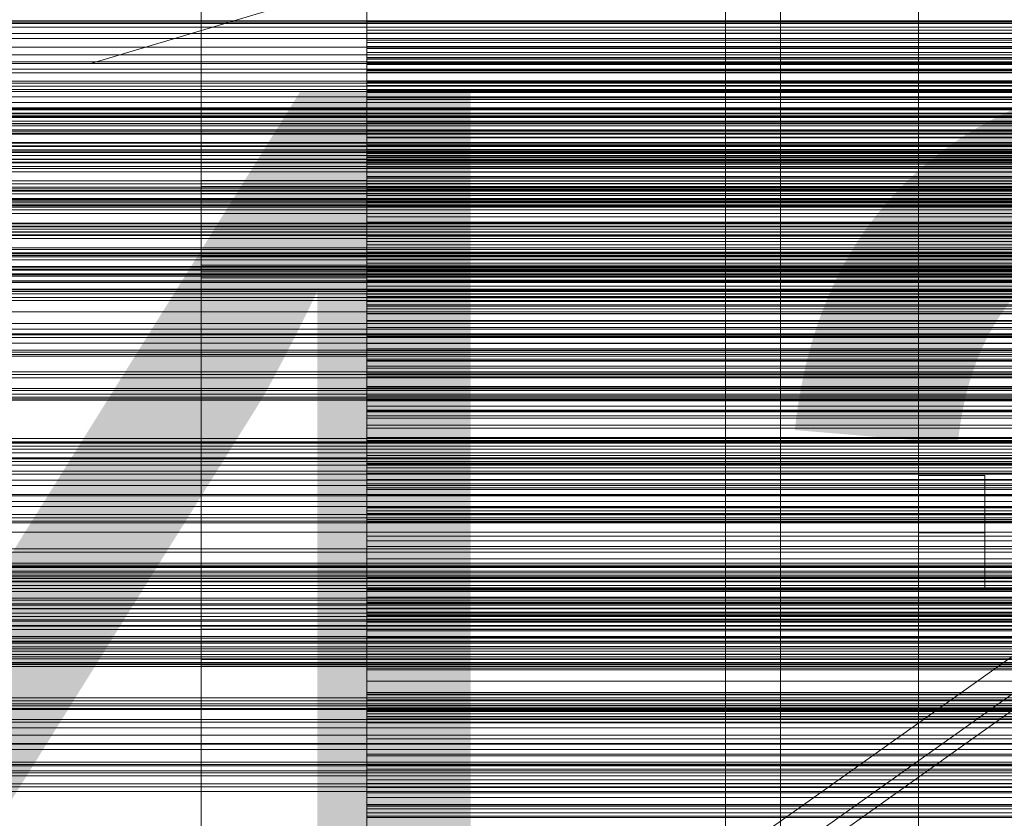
# Model space of a CAD drawing. Header units: millimetres. Extents: x -1970 to 61924, y -58230 to 6847.
# Tile 198 of 256: x 487 to 666, y -34382 to -34237. Entities that reach past the tile are written whole.
import ezdxf

# ---------------------------------------------------------------- set-up
doc = ezdxf.new("R2010")
doc.units = ezdxf.units.MM
for name, color, linetype, lineweight in [('COTAS_O', 1, 'Continuous', 0), ('COTAS_P', 1, 'Continuous', 0), ('frontal_briquetadora', 7, 'Continuous', 0), ('frontal_C03', 7, 'Continuous', 0), ('frontal_mezcladora', 7, 'Continuous', 0), ('frontal_secador', 7, 'Continuous', 0), ('frontal_tolva', 7, 'Continuous', 0)]:
    doc.layers.add(name, color=color, linetype=linetype, lineweight=lineweight)
doc.dimstyles.new('R19_100', dxfattribs={"dimtxt": 250, "dimasz": 150, "dimexe": 150, "dimexo": 80, "dimgap": 100, "dimtad": 1, "dimtih": 1, "dimtoh": 1, "dimdsep": 46, "dimcen": 0.09, "dimadec": 0, "dimazin": 0, "dimtfac": 1, "dimtdec": 4, "dimtofl": 0, "dimtmove": 0, "dimatfit": 3, "dimfxl": 1, "dimtolj": 1, "dimtzin": 0, "dimarcsym": 0})

# ---------------------------------------------------------------- blocks, each defined once
blk = doc.blocks.new('DIM_R26_43')
at = {"layer": 'COTAS_P'}
for p, q in [((-1750, -34600), (-1600, -34555)), ((2600, -34600), (2450, -34555)), ((-1750, -35500), (-1750, -34600)), ((-1750, -34600), (2600, -34600)), ((-1750, -34600), (-1600, -34645)), ((2600, -34600), (2450, -34645)), ((2600, -35500), (2600, -34600))]:
    blk.add_line(p, q, dxfattribs=at)
blk.add_text('4350 P', height=250, dxfattribs=at).set_placement((425, -34500))
blk = doc.blocks.new('DIM_R26_46')
at = {"layer": 'COTAS_O'}
for p, q in [((-1725, -33700), (-1575, -33655)), ((1725, -33700), (1575, -33655)), ((-1725, -34400), (-1725, -33700)), ((-1725, -33700), (1725, -33700)), ((-1725, -33700), (-1575, -33745)), ((1725, -33700), (1575, -33745)), ((1725, -34400), (1725, -33700))]:
    blk.add_line(p, q, dxfattribs=at)
blk.add_text('3450 O', height=250, dxfattribs=at).set_placement((0, -33600))
blk = doc.blocks.new('DIM_R26_49')
at = {"layer": 'COTAS_O'}
for p, q in [((-650, -34200), (-500, -34155)), ((650, -34200), (500, -34155)), ((-650, -34900), (-650, -34200)), ((-650, -34200), (650, -34200)), ((-650, -34200), (-500, -34245)), ((650, -34200), (500, -34245)), ((650, -34900), (650, -34200))]:
    blk.add_line(p, q, dxfattribs=at)
blk.add_text('1300 O', height=250, dxfattribs=at).set_placement((0, -34100))

msp = doc.modelspace()

# ---------------------------------------------------------------- linework, layer by layer
at = {"layer": 'frontal_briquetadora'}
for p, q in [((520, -34237.497), (520, -34220.554)), ((520, -34224.618), (520, -34241.985)), ((550, -34237.271), (550, -34223.272)), ((520, -34225.965), (520, -34244.978)), ((550, -34244.978), (550, -34225.965)), ((520, -34246.782), (520, -34227.726)), ((550, -34227.726), (550, -34246.782)), ((550, -34242.009), (550, -34227.834)), ((550, -34239.478), (550, -34229.664)), ((550, -34231.767), (550, -34238.943)), ((520, -34251.188), (520, -34233.1)), ((550, -34242.229), (550, -34232.427)), ((550, -34233.99), (550, -34241.171)), ((520, -34255.539), (520, -34236.305)), ((550, -34255.539), (550, -34236.305)), ((550, -34236.673), (550, -34240.744)), ((550, -34243.904), (550, -34236.717)), ((520, -34255.881), (520, -34237.497)), ((550, -34251.479), (550, -34237.271)), ((550, -34237.271), (750, -34237.271)), ((550, -34238.943), (550, -34246.135)), ((550, -34238.943), (750, -34238.943)), ((550, -34241.909), (550, -34239.478)), ((750, -34239.478), (550, -34239.478)), ((550, -34240.744), (550, -34244.831)), ((550, -34240.744), (750, -34240.744)), ((520, -34241.985), (520, -34260.62)), ((550, -34241.171), (550, -34248.367)), ((550, -34241.171), (750, -34241.171)), ((550, -34244.168), (550, -34241.909)), ((750, -34241.909), (550, -34241.909)), ((550, -34246.101), (550, -34242.009)), ((550, -34242.009), (750, -34242.009)), ((550, -34242.963), (550, -34242.229)), ((750, -34242.229), (550, -34242.229)), ((550, -34243.941), (550, -34242.963)), ((750, -34242.963), (550, -34242.963)), ((550, -34251.105), (550, -34243.904)), ((550, -34243.904), (750, -34243.904)), ((550, -34245.133), (550, -34243.941)), ((750, -34243.941), (550, -34243.941)), ((550, -34246.246), (550, -34244.168)), ((750, -34244.168), (550, -34244.168)), ((520, -34244.978), (520, -34264.342)), ((550, -34244.831), (550, -34248.931)), ((550, -34244.831), (750, -34244.831)), ((550, -34264.342), (550, -34244.978)), ((550, -34246.52), (550, -34245.133)), ((750, -34245.133), (550, -34245.133)), ((550, -34250.205), (550, -34246.101)), ((550, -34246.101), (750, -34246.101)), ((550, -34246.135), (550, -34253.34)), ((550, -34246.135), (750, -34246.135)), ((520, -34266.168), (520, -34246.782)), ((550, -34248.128), (550, -34246.246)), ((750, -34246.246), (550, -34246.246)), ((550, -34248.091), (550, -34246.52)), ((750, -34246.52), (550, -34246.52)), ((550, -34246.782), (550, -34266.168)), ((550, -34249.836), (550, -34248.091)), ((750, -34248.091), (550, -34248.091)), ((550, -34249.796), (550, -34248.128)), ((750, -34248.128), (550, -34248.128)), ((550, -34248.367), (550, -34255.575)), ((550, -34248.367), (750, -34248.367)), ((550, -34248.931), (550, -34253.043)), ((550, -34248.931), (750, -34248.931)), ((520, -34270.191), (520, -34251.188)), ((550, -34251.223), (550, -34249.796)), ((750, -34249.796), (550, -34249.796)), ((550, -34259.686), (550, -34249.836)), ((750, -34249.836), (550, -34249.836)), ((550, -34254.32), (550, -34250.205)), ((550, -34250.205), (750, -34250.205)), ((550, -34258.317), (550, -34251.105)), ((550, -34251.105), (750, -34251.105)), ((550, -34261.06), (550, -34251.223)), ((750, -34251.223), (550, -34251.223)), ((550, -34255.598), (550, -34251.479)), ((550, -34251.479), (750, -34251.479)), ((550, -34253.043), (550, -34257.165)), ((550, -34253.043), (750, -34253.043)), ((550, -34253.34), (550, -34260.554)), ((550, -34253.34), (750, -34253.34)), ((550, -34258.445), (550, -34254.32)), ((550, -34254.32), (750, -34254.32)), ((520, -34275), (520, -34255.539)), ((520, -34257.742), (520, -34255.577)), ((520, -34255.577), (520, -34255.85)), ((520, -34255.85), (520, -34258.506)), ((520, -34275), (520, -34255.881)), ((550, -34275), (550, -34255.539)), ((550, -34255.575), (550, -34262.792)), ((550, -34255.575), (750, -34255.575)), ((550, -34259.725), (550, -34255.598)), ((550, -34255.598), (750, -34255.598)), ((520, -34261.916), (520, -34257.742)), ((520, -34258.506), (520, -34263.021)), ((550, -34257.165), (550, -34261.296)), ((550, -34257.165), (750, -34257.165)), ((550, -34265.537), (550, -34258.317)), ((550, -34258.317), (750, -34258.317)), ((550, -34262.577), (550, -34258.445)), ((550, -34258.445), (750, -34258.445)), ((550, -34261.893), (550, -34259.686)), ((750, -34259.686), (550, -34259.686)), ((550, -34263.859), (550, -34259.725)), ((550, -34259.725), (750, -34259.725)), ((520, -34260.62), (520, -34279.809)), ((520, -34267.272), (520, -34261.916)), ((550, -34260.554), (550, -34267.776)), ((550, -34260.554), (750, -34260.554)), ((550, -34262.027), (550, -34261.06)), ((750, -34261.06), (550, -34261.06)), ((550, -34261.296), (550, -34265.432)), ((550, -34261.296), (750, -34261.296)), ((550, -34263.928), (550, -34261.893)), ((750, -34261.893), (550, -34261.893)), ((550, -34263.238), (550, -34262.027)), ((750, -34262.027), (550, -34262.027)), ((520, -34265.227), (520, -34262.813)), ((520, -34263.021), (520, -34268.499)), ((550, -34266.715), (550, -34262.577)), ((550, -34262.577), (750, -34262.577)), ((550, -34262.792), (550, -34270.015)), ((550, -34262.792), (750, -34262.792)), ((550, -34264.664), (550, -34263.238)), ((750, -34263.238), (550, -34263.238)), ((550, -34267.999), (550, -34263.859)), ((550, -34263.859), (750, -34263.859)), ((550, -34265.78), (550, -34263.928)), ((750, -34263.928), (550, -34263.928)), ((520, -34264.342), (520, -34283.832)), ((520, -34269.576), (520, -34265.227)), ((550, -34283.832), (550, -34264.342)), ((550, -34266.286), (550, -34264.664)), ((750, -34264.664), (550, -34264.664)), ((550, -34265.432), (550, -34269.572)), ((550, -34265.432), (750, -34265.432)), ((550, -34272.76), (550, -34265.537)), ((550, -34265.537), (750, -34265.537)), ((550, -34267.436), (550, -34265.78)), ((750, -34265.78), (550, -34265.78)), ((550, -34266.168), (520, -34266.168)), ((520, -34285.658), (520, -34266.168)), ((520, -34267.272), (750, -34267.272)), ((520, -34272.75), (520, -34267.272)), ((550, -34266.168), (550, -34285.658)), ((550, -34268.091), (550, -34266.286)), ((750, -34266.286), (550, -34266.286)), ((550, -34270.857), (550, -34266.715)), ((550, -34266.715), (750, -34266.715)), ((550, -34268.877), (550, -34267.436)), ((750, -34267.436), (550, -34267.436)), ((520, -34268.499), (750, -34268.499)), ((520, -34268.499), (520, -34273.855)), ((550, -34267.776), (550, -34275)), ((550, -34267.776), (750, -34267.776)), ((550, -34272.141), (550, -34267.999)), ((550, -34267.999), (750, -34267.999)), ((550, -34270.069), (550, -34268.091)), ((750, -34268.091), (550, -34268.091)), ((550, -34270.075), (550, -34268.877)), ((750, -34268.877), (550, -34268.877)), ((750, -34270.216), (200, -34270.216)), ((520, -34275), (520, -34269.576)), ((520, -34271.971), (520, -34269.806)), ((520, -34269.806), (520, -34270.079)), ((520, -34270.079), (520, -34272.736)), ((520, -34289.38), (520, -34270.191)), ((750, -34270.191), (520, -34270.191)), ((550, -34269.572), (550, -34273.715)), ((550, -34269.572), (750, -34269.572)), ((550, -34270.015), (550, -34277.24)), ((550, -34270.015), (750, -34270.015)), ((550, -34279.931), (550, -34270.069)), ((750, -34270.069), (550, -34270.069)), ((550, -34279.925), (550, -34270.075)), ((750, -34270.075), (550, -34270.075)), ((550, -34275), (550, -34270.857)), ((550, -34270.857), (750, -34270.857)), ((520, -34276.145), (520, -34271.971)), ((520, -34272.736), (520, -34277.25)), ((520, -34277.264), (520, -34272.75)), ((550, -34276.285), (550, -34272.141)), ((550, -34272.141), (750, -34272.141)), ((550, -34279.985), (550, -34272.76)), ((550, -34272.76), (750, -34272.76)), ((520, -34273.855), (520, -34278.029)), ((550, -34273.715), (550, -34277.859)), ((550, -34273.715), (750, -34273.715)), ((750, -34275), (200, -34275)), ((520, -34275), (750, -34275)), ((520, -34275), (520, -34280.424)), ((520, -34275), (520, -34294.119)), ((550, -34275), (520, -34275)), ((520, -34275), (520, -34294.461)), ((520, -34281.501), (520, -34276.145)), ((550, -34275), (550, -34282.224)), ((550, -34279.143), (550, -34275)), ((550, -34275), (550, -34294.461)), ((550, -34275), (750, -34275)), ((550, -34280.428), (550, -34276.285)), ((550, -34276.285), (750, -34276.285)), ((520, -34277.25), (520, -34282.728)), ((520, -34279.921), (520, -34277.264)), ((520, -34278.029), (520, -34280.194)), ((550, -34277.24), (550, -34284.463)), ((550, -34277.24), (750, -34277.24)), ((550, -34277.859), (550, -34282.001)), ((550, -34277.859), (750, -34277.859)), ((750, -34279.784), (200, -34279.784)), ((750, -34279.809), (520, -34279.809)), ((520, -34279.809), (520, -34298.812)), ((520, -34280.194), (520, -34279.921)), ((550, -34283.285), (550, -34279.143)), ((550, -34279.143), (750, -34279.143)), ((750, -34279.925), (550, -34279.925)), ((550, -34279.925), (550, -34281.123)), ((550, -34281.909), (550, -34279.931)), ((750, -34279.931), (550, -34279.931)), ((550, -34287.208), (550, -34279.985)), ((550, -34279.985), (750, -34279.985)), ((520, -34280.424), (520, -34284.773)), ((520, -34281.501), (750, -34281.501)), ((520, -34286.979), (520, -34281.501)), ((550, -34284.568), (550, -34280.428)), ((550, -34280.428), (750, -34280.428)), ((750, -34281.123), (550, -34281.123)), ((550, -34281.123), (550, -34282.564)), ((520, -34282.728), (750, -34282.728)), ((520, -34282.728), (520, -34288.084)), ((550, -34283.714), (550, -34281.909)), ((750, -34281.909), (550, -34281.909)), ((550, -34282.001), (550, -34286.141)), ((550, -34282.001), (750, -34282.001)), ((550, -34282.224), (550, -34289.446)), ((550, -34282.224), (750, -34282.224)), ((750, -34282.564), (550, -34282.564)), ((550, -34282.564), (550, -34284.22)), ((550, -34287.423), (550, -34283.285)), ((550, -34283.285), (750, -34283.285)), ((550, -34283.832), (520, -34283.832)), ((520, -34283.832), (520, -34303.218)), ((520, -34284.773), (520, -34287.187)), ((550, -34285.336), (550, -34283.714)), ((750, -34283.714), (550, -34283.714)), ((550, -34303.218), (550, -34283.832)), ((750, -34284.22), (550, -34284.22)), ((550, -34284.22), (550, -34286.072)), ((550, -34284.463), (550, -34291.683)), ((550, -34284.463), (750, -34284.463)), ((550, -34288.704), (550, -34284.568)), ((550, -34284.568), (750, -34284.568)), ((550, -34286.762), (550, -34285.336)), ((750, -34285.336), (550, -34285.336)), ((520, -34305.022), (520, -34285.658)), ((520, -34291.494), (520, -34286.979)), ((550, -34285.658), (550, -34305.022)), ((750, -34286.072), (550, -34286.072)), ((550, -34286.072), (550, -34288.107)), ((550, -34286.141), (550, -34290.275)), ((550, -34286.141), (750, -34286.141)), ((550, -34287.973), (550, -34286.762)), ((750, -34286.762), (550, -34286.762)), ((550, -34294.425), (550, -34287.208)), ((550, -34287.208), (750, -34287.208)), ((520, -34288.084), (520, -34292.258)), ((550, -34291.555), (550, -34287.423)), ((550, -34287.423), (750, -34287.423)), ((550, -34288.94), (550, -34287.973)), ((750, -34287.973), (550, -34287.973)), ((750, -34288.107), (550, -34288.107)), ((550, -34288.107), (550, -34290.314)), ((550, -34292.835), (550, -34288.704)), ((550, -34288.704), (750, -34288.704)), ((550, -34298.777), (550, -34288.94)), ((750, -34288.94), (550, -34288.94)), ((520, -34308.015), (520, -34289.38)), ((550, -34289.446), (550, -34296.66)), ((550, -34289.446), (750, -34289.446)), ((550, -34290.275), (550, -34294.402)), ((550, -34290.275), (750, -34290.275)), ((750, -34290.314), (550, -34290.314)), ((550, -34290.314), (550, -34300.164)), ((520, -34294.15), (520, -34291.494)), ((520, -34292.258), (520, -34294.423)), ((550, -34295.68), (550, -34291.555)), ((550, -34291.555), (750, -34291.555)), ((550, -34291.683), (550, -34298.895)), ((550, -34291.683), (750, -34291.683)), ((520, -34294.119), (520, -34312.503)), ((520, -34294.423), (520, -34294.15)), ((550, -34296.957), (550, -34292.835)), ((550, -34292.835), (750, -34292.835)), ((520, -34294.461), (520, -34313.695)), ((550, -34294.402), (550, -34298.521)), ((550, -34294.402), (750, -34294.402)), ((550, -34301.633), (550, -34294.425)), ((550, -34294.425), (750, -34294.425)), ((550, -34294.461), (550, -34313.695)), ((550, -34299.795), (550, -34295.68)), ((550, -34295.68), (750, -34295.68)), ((550, -34296.66), (550, -34303.865)), ((550, -34296.66), (750, -34296.66)), ((550, -34301.069), (550, -34296.957)), ((550, -34296.957), (750, -34296.957)), ((520, -34298.812), (520, -34316.9)), ((550, -34298.521), (550, -34312.729)), ((550, -34298.521), (750, -34298.521)), ((750, -34298.777), (550, -34298.777)), ((550, -34298.777), (550, -34300.204)), ((550, -34298.895), (550, -34306.096)), ((550, -34298.895), (750, -34298.895)), ((550, -34303.899), (550, -34299.795)), ((550, -34299.795), (750, -34299.795)), ((750, -34300.164), (550, -34300.164)), ((550, -34300.164), (550, -34301.909)), ((750, -34300.204), (550, -34300.204)), ((550, -34300.204), (550, -34301.872)), ((550, -34305.169), (550, -34301.069)), ((550, -34301.069), (750, -34301.069)), ((520, -34303.218), (520, -34322.274)), ((550, -34308.829), (550, -34301.633)), ((550, -34301.633), (750, -34301.633)), ((750, -34301.872), (550, -34301.872)), ((550, -34301.872), (550, -34303.754)), ((750, -34301.909), (550, -34301.909)), ((550, -34301.909), (550, -34303.48)), ((550, -34322.274), (550, -34303.218)), ((520, -34324.035), (520, -34305.022)), ((750, -34303.48), (550, -34303.48)), ((550, -34303.48), (550, -34304.867)), ((750, -34303.754), (550, -34303.754)), ((550, -34303.754), (550, -34305.832)), ((550, -34303.865), (550, -34311.057)), ((550, -34303.865), (750, -34303.865)), ((550, -34307.991), (550, -34303.899)), ((550, -34303.899), (750, -34303.899)), ((750, -34304.867), (550, -34304.867)), ((550, -34304.867), (550, -34306.059)), ((550, -34305.022), (550, -34324.035)), ((550, -34309.256), (550, -34305.169)), ((550, -34305.169), (750, -34305.169)), ((750, -34305.832), (550, -34305.832)), ((550, -34305.832), (550, -34308.091)), ((750, -34306.059), (550, -34306.059)), ((550, -34306.059), (550, -34307.037)), ((550, -34306.096), (550, -34313.283)), ((550, -34306.096), (750, -34306.096)), ((520, -34325.382), (520, -34308.015)), ((750, -34307.037), (550, -34307.037)), ((550, -34307.037), (550, -34307.771)), ((750, -34307.771), (550, -34307.771)), ((550, -34307.771), (550, -34317.573)), ((550, -34322.166), (550, -34307.991)), ((550, -34307.991), (750, -34307.991)), ((750, -34308.091), (550, -34308.091)), ((550, -34308.091), (550, -34310.522)), ((550, -34316.01), (550, -34308.829)), ((550, -34308.829), (750, -34308.829)), ((550, -34313.327), (550, -34309.256)), ((550, -34309.256), (750, -34309.256)), ((750, -34310.522), (550, -34310.522)), ((550, -34310.522), (550, -34320.336)), ((550, -34311.057), (550, -34318.233)), ((550, -34311.057), (750, -34311.057)), ((520, -34312.503), (520, -34329.446)), ((520, -34313.695), (520, -34332.474)), ((550, -34312.729), (550, -34326.728)), ((550, -34312.729), (750, -34312.729)), ((550, -34313.283), (550, -34320.453)), ((550, -34313.283), (750, -34313.283)), ((550, -34317.381), (550, -34313.327)), ((550, -34313.327), (750, -34313.327)), ((550, -34313.695), (550, -34332.474)), ((520, -34316.9), (520, -34333.379)), ((550, -34329.883), (550, -34316.01)), ((550, -34316.01), (750, -34316.01)), ((550, -34331.49), (550, -34317.381)), ((550, -34317.381), (750, -34317.381)), ((750, -34317.573), (550, -34317.573)), ((550, -34317.573), (550, -34319.223)), ((550, -34318.233), (550, -34325.389)), ((550, -34318.233), (750, -34318.233)), ((750, -34319.223), (550, -34319.223)), ((550, -34319.223), (550, -34321.115)), ((750, -34320.336), (550, -34320.336)), ((550, -34320.336), (550, -34321.843)), ((550, -34320.453), (550, -34327.603)), ((550, -34320.453), (750, -34320.453)), ((750, -34321.115), (550, -34321.115)), ((550, -34321.115), (550, -34323.219)), ((520, -34322.274), (520, -34340.775)), ((750, -34321.843), (550, -34321.843)), ((550, -34321.843), (550, -34323.176)), ((550, -34336.269), (550, -34322.166)), ((550, -34322.166), (750, -34322.166)), ((550, -34340.775), (550, -34322.274)), ((520, -34342.473), (520, -34324.035)), ((750, -34323.176), (550, -34323.176)), ((550, -34323.176), (550, -34324.327)), ((750, -34323.219), (550, -34323.219)), ((550, -34323.219), (550, -34325.517)), ((550, -34324.035), (550, -34342.473)), ((750, -34324.327), (550, -34324.327)), ((550, -34324.327), (550, -34325.282)), ((520, -34340.813), (520, -34325.382)), ((750, -34325.282), (550, -34325.282)), ((550, -34325.282), (550, -34326.024)), ((550, -34325.389), (550, -34332.522)), ((550, -34325.389), (750, -34325.389)), ((750, -34325.517), (550, -34325.517)), ((550, -34325.517), (550, -34327.995)), ((750, -34326.024), (550, -34326.024)), ((550, -34326.024), (550, -34326.524)), ((750, -34326.524), (550, -34326.524)), ((550, -34326.524), (550, -34336.266)), ((550, -34326.728), (550, -34339.979)), ((550, -34326.728), (750, -34326.728)), ((550, -34327.603), (550, -34334.728)), ((550, -34327.603), (750, -34327.603)), ((750, -34327.995), (550, -34327.995)), ((550, -34327.995), (550, -34330.645)), ((520, -34331.108), (520, -34328.943)), ((520, -34328.943), (520, -34329.216)), ((520, -34329.216), (520, -34331.872)), ((520, -34329.446), (520, -34344.296)), ((550, -34342.887), (550, -34329.883)), ((550, -34329.883), (750, -34329.883)), ((520, -34335.281), (520, -34331.108)), ((750, -34330.645), (550, -34330.645)), ((550, -34330.645), (550, -34340.399)), ((550, -34345.662), (550, -34331.49)), ((550, -34331.49), (750, -34331.49)), ((520, -34331.872), (520, -34336.387)), ((520, -34332.474), (520, -34350.58)), ((520, -34333.379), (520, -34347.613)), ((550, -34332.474), (550, -34350.58)), ((550, -34332.522), (550, -34346.226)), ((550, -34332.522), (750, -34332.522)), ((520, -34340.638), (520, -34335.281)), ((520, -34337.727), (520, -34335.313)), ((550, -34334.728), (550, -34341.827)), ((550, -34334.728), (750, -34334.728)), ((520, -34336.387), (520, -34341.864)), ((750, -34336.266), (550, -34336.266)), ((550, -34336.266), (550, -34338.137)), ((550, -34349.756), (550, -34336.269)), ((520, -34342.076), (520, -34337.727)), ((750, -34338.137), (550, -34338.137)), ((550, -34338.137), (550, -34340.247)), ((520, -34340.638), (750, -34340.638)), ((520, -34346.115), (520, -34340.638)), ((550, -34339.979), (550, -34351.973)), ((550, -34339.979), (750, -34339.979)), ((750, -34340.247), (550, -34340.247)), ((550, -34340.247), (550, -34342.568)), ((750, -34340.399), (550, -34340.399)), ((550, -34340.399), (550, -34341.664)), ((520, -34340.775), (520, -34358.505)), ((520, -34353.714), (520, -34340.813)), ((520, -34343.431), (520, -34341.266)), ((520, -34341.266), (520, -34341.539)), ((520, -34341.539), (520, -34344.196)), ((520, -34341.864), (750, -34341.864)), ((520, -34341.864), (520, -34347.221)), ((520, -34347.5), (520, -34342.076)), ((520, -34360.12), (520, -34342.473)), ((550, -34358.505), (550, -34340.775)), ((750, -34341.664), (550, -34341.664)), ((550, -34341.664), (550, -34342.757)), ((550, -34341.827), (550, -34348.895)), ((550, -34341.827), (750, -34341.827)), ((550, -34342.473), (550, -34360.12)), ((520, -34347.605), (520, -34343.431)), ((520, -34344.196), (520, -34348.71)), ((520, -34344.296), (520, -34356.484)), ((750, -34342.568), (550, -34342.568)), ((550, -34342.568), (550, -34345.081)), ((750, -34342.757), (550, -34342.757)), ((550, -34342.757), (550, -34343.667)), ((550, -34354.521), (550, -34342.887)), ((550, -34342.887), (750, -34342.887)), ((750, -34343.667), (550, -34343.667)), ((550, -34343.667), (550, -34344.384)), ((750, -34344.384), (550, -34344.384)), ((550, -34344.384), (550, -34344.888)), ((750, -34344.888), (550, -34344.888)), ((550, -34344.888), (550, -34345.152)), ((750, -34345.081), (550, -34345.081)), ((550, -34345.081), (550, -34347.772)), ((750, -34345.152), (550, -34345.152)), ((550, -34345.152), (550, -34354.812)), ((550, -34359.353), (550, -34345.662)), ((550, -34345.662), (750, -34345.662)), ((520, -34350.63), (520, -34346.115)), ((520, -34347.221), (520, -34351.395)), ((520, -34347.5), (750, -34347.5)), ((520, -34347.5), (520, -34352.924)), ((520, -34352.961), (520, -34347.605)), ((520, -34347.613), (520, -34359.057)), ((550, -34346.226), (550, -34358.933)), ((550, -34346.226), (750, -34346.226)), ((750, -34347.772), (550, -34347.772)), ((550, -34347.772), (550, -34350.633)), ((520, -34348.71), (520, -34354.188)), ((550, -34348.895), (550, -34362.398)), ((550, -34348.895), (750, -34348.895)), ((520, -34350.58), (520, -34367.8)), ((520, -34353.287), (520, -34350.63)), ((520, -34351.395), (520, -34353.559)), ((550, -34362.109), (550, -34349.756)), ((550, -34349.756), (750, -34349.756)), ((550, -34350.58), (550, -34367.8)), ((750, -34350.633), (550, -34350.633)), ((550, -34350.633), (550, -34360.305)), ((520, -34352.924), (520, -34357.273)), ((520, -34352.961), (750, -34352.961)), ((520, -34358.439), (520, -34352.961)), ((550, -34351.973), (550, -34362.248)), ((550, -34351.973), (750, -34351.973)), ((520, -34353.559), (520, -34353.287)), ((520, -34363.591), (520, -34353.714)), ((520, -34354.188), (750, -34354.188)), ((520, -34354.188), (520, -34359.544)), ((550, -34364.34), (550, -34354.521)), ((550, -34354.521), (750, -34354.521)), ((750, -34354.812), (550, -34354.812)), ((550, -34354.812), (550, -34356.898)), ((520, -34356.484), (520, -34365.54)), ((520, -34357.273), (520, -34359.687)), ((520, -34362.953), (520, -34358.439)), ((520, -34358.505), (520, -34375.256)), ((750, -34356.898), (550, -34356.898)), ((550, -34356.898), (550, -34359.222)), ((550, -34375.256), (550, -34358.505)), ((520, -34359.057), (520, -34367.271)), ((520, -34359.544), (520, -34363.718)), ((520, -34376.769), (520, -34360.12)), ((550, -34358.933), (550, -34370.153)), ((550, -34358.933), (750, -34358.933)), ((750, -34359.222), (550, -34359.222)), ((550, -34359.222), (550, -34361.754)), ((550, -34372.036), (550, -34359.353)), ((550, -34359.353), (750, -34359.353)), ((550, -34360.12), (550, -34376.769)), ((750, -34360.305), (550, -34360.305)), ((550, -34360.305), (550, -34361.325)), ((750, -34361.325), (550, -34361.325)), ((550, -34361.325), (550, -34362.174)), ((750, -34361.754), (550, -34361.754)), ((550, -34361.754), (550, -34364.475)), ((550, -34372.854), (550, -34362.109)), ((550, -34362.109), (750, -34362.109)), ((520, -34365.61), (520, -34362.953)), ((520, -34370.063), (520, -34363.591)), ((520, -34363.718), (520, -34365.883)), ((750, -34362.174), (550, -34362.174)), ((550, -34362.174), (550, -34362.843)), ((550, -34362.248), (550, -34370.411)), ((550, -34362.248), (750, -34362.248)), ((550, -34362.398), (550, -34374.777)), ((550, -34362.398), (750, -34362.398)), ((750, -34362.843), (550, -34362.843)), ((550, -34362.843), (550, -34363.318)), ((750, -34363.318), (550, -34363.318)), ((550, -34363.318), (550, -34363.583)), ((750, -34363.583), (550, -34363.583)), ((550, -34363.583), (550, -34363.611)), ((750, -34363.611), (550, -34363.611)), ((550, -34363.611), (550, -34373.165)), ((520, -34365.54), (520, -34371.117)), ((520, -34365.883), (520, -34365.61)), ((550, -34371.965), (550, -34364.34)), ((550, -34364.34), (750, -34364.34)), ((750, -34364.475), (550, -34364.475)), ((550, -34364.475), (550, -34367.374)), ((520, -34367.271), (520, -34371.939)), ((750, -34367.374), (550, -34367.374)), ((550, -34367.374), (550, -34370.439)), ((520, -34367.8), (520, -34383.931)), ((550, -34367.8), (550, -34383.931)), ((520, -34372.882), (520, -34370.063)), ((550, -34370.153), (550, -34379.456)), ((550, -34370.153), (750, -34370.153)), ((550, -34370.411), (550, -34376.147)), ((550, -34370.411), (750, -34370.411)), ((750, -34370.439), (550, -34370.439)), ((550, -34370.439), (550, -34380.005)), ((520, -34371.117), (520, -34373)), ((520, -34371.939), (520, -34372.882)), ((550, -34377.104), (550, -34371.965)), ((550, -34371.965), (750, -34371.965)), ((550, -34383.225), (550, -34372.036)), ((550, -34372.036), (750, -34372.036)), ((550, -34381.578), (550, -34372.854)), ((550, -34372.854), (750, -34372.854)), ((750, -34373.165), (550, -34373.165)), ((550, -34373.165), (550, -34375.462)), ((520, -34375.256), (520, -34390.831)), ((550, -34374.777), (550, -34385.556)), ((550, -34374.777), (750, -34374.777)), ((550, -34390.831), (550, -34375.256)), ((750, -34375.462), (550, -34375.462)), ((550, -34375.462), (550, -34377.994)), ((550, -34376.147), (550, -34379.236)), ((550, -34376.147), (750, -34376.147)), ((520, -34392.225), (520, -34376.769)), ((550, -34376.769), (550, -34392.225)), ((550, -34379.559), (550, -34377.104)), ((550, -34377.104), (750, -34377.104)), ((750, -34377.994), (550, -34377.994)), ((550, -34377.994), (550, -34380.73)), ((550, -34379.236), (550, -34379.559)), ((550, -34379.236), (750, -34379.236)), ((550, -34379.456), (550, -34386.483)), ((550, -34379.456), (750, -34379.456)), ((550, -34379.559), (750, -34379.559)), ((750, -34380.005), (550, -34380.005)), ((550, -34380.005), (550, -34380.778)), ((750, -34380.73), (550, -34380.73)), ((550, -34380.73), (550, -34383.655)), ((750, -34380.778), (550, -34380.778)), ((550, -34380.778), (550, -34381.382)), ((750, -34381.382), (550, -34381.382)), ((550, -34381.382), (550, -34381.806)), ((550, -34387.945), (550, -34381.578)), ((550, -34381.578), (750, -34381.578))]:
    msp.add_line(p, q, dxfattribs=at)
at = {"layer": 'frontal_C03'}
for p, q in [((-1250, -34237.233), (1250, -34237.233)), ((1250, -34237.49), (-1250, -34237.49)), ((-1250, -34237.697), (1250, -34237.697)), ((1250, -34238.371), (-1250, -34238.371)), ((-1250, -34239.553), (1250, -34239.553)), ((-1250, -34240.449), (1250, -34240.449)), ((-1250, -34243.401), (1250, -34243.401)), ((-1250, -34244.669), (1250, -34244.669)), ((1250, -34248.177), (-1250, -34248.177)), ((-1250, -34248.516), (1250, -34248.516)), ((1250, -34249.059), (-1250, -34249.059)), ((1250, -34249.712), (-1250, -34249.712)), ((-1250, -34250.068), (1250, -34250.068)), ((-1500, -34252.99), (1500, -34252.99)), ((-1500, -34253.214), (1500, -34253.214)), ((1250, -34252.019), (-1250, -34252.019)), ((-1250, -34253.077), (1250, -34253.077)), ((-1500, -34253.379), (1500, -34253.379)), ((-1500, -34254.036), (1500, -34254.036)), ((-1500, -34254.354), (1500, -34254.354)), ((-1250, -34254.549), (1250, -34254.549)), ((-1500, -34255.4), (1500, -34255.4)), ((-1500, -34255.849), (1500, -34255.849)), ((1250, -34255.929), (-1250, -34255.929)), ((1250, -34256.28), (-1250, -34256.28)), ((-1500, -34257.212), (1500, -34257.212)), ((-1500, -34257.762), (1500, -34257.762)), ((1250, -34256.986), (-1250, -34256.986)), ((-1500, -34259.35), (1500, -34259.35)), ((1500, -34259.963), (-1500, -34259.963)), ((1250, -34259.294), (-1250, -34259.294)), ((1250, -34259.947), (-1250, -34259.947)), ((-1500, -34261.667), (1500, -34261.667)), ((1250, -34260.828), (-1250, -34260.828)), ((-1250, -34261.088), (1250, -34261.088)), ((-1500, -34262.302), (1500, -34262.302)), ((-1500, -34264.006), (1500, -34264.006)), ((-1250, -34262.881), (1250, -34262.881)), ((-1500, -34264.619), (1500, -34264.619)), ((-1500, -34266.207), (1500, -34266.207)), ((-1500, -34266.757), (1500, -34266.757)), ((-1500, -34268.12), (1500, -34268.12)), ((-1500, -34268.569), (1500, -34268.569)), ((-1250, -34267.689), (1250, -34267.689)), ((-1500, -34269.615), (1500, -34269.615)), ((-1500, -34269.933), (1500, -34269.933)), ((-1500, -34270.59), (1500, -34270.59)), ((-1500, -34270.754), (1500, -34270.754)), ((-1500, -34270.979), (1500, -34270.979)), ((-1250, -34269.42), (1250, -34269.42)), ((1250, -34270.635), (-1250, -34270.635)), ((1250, -34271.516), (-1250, -34271.516)), ((1250, -34272.17), (-1250, -34272.17)), ((-1250, -34273.9), (1250, -34273.9)), ((1250, -34274.477), (-1250, -34274.477)), ((-1250, -34275.453), (1250, -34275.453)), ((-1250, -34275.534), (1250, -34275.534)), ((1250, -34278.387), (-1250, -34278.387)), ((-1250, -34279.3), (1250, -34279.3)), ((1250, -34279.444), (-1250, -34279.444)), ((-1250, -34280.567), (1250, -34280.567)), ((1250, -34281.751), (-1250, -34281.751)), ((1250, -34282.405), (-1250, -34282.405)), ((1250, -34283.286), (-1250, -34283.286)), ((-1250, -34283.52), (1250, -34283.52)), ((-1250, -34284.416), (1250, -34284.416)), ((-1250, -34286.272), (1250, -34286.272)), ((-1250, -34286.736), (1250, -34286.736)), ((-1250, -34287.369), (1250, -34287.369)), ((1250, -34293.092), (-1250, -34293.092)), ((1250, -34293.974), (-1250, -34293.974)), ((1250, -34294.627), (-1250, -34294.627)), ((1250, -34296.935), (-1250, -34296.935)), ((-1250, -34297.992), (1250, -34297.992)), ((1250, -34300.844), (-1250, -34300.844)), ((1250, -34301.902), (-1250, -34301.902)), ((1250, -34304.209), (-1250, -34304.209)), ((1250, -34304.862), (-1250, -34304.862)), ((1250, -34305.744), (-1250, -34305.744)), ((-1250, -34312.901), (1250, -34312.901)), ((-1250, -34313.698), (1250, -34313.698)), ((-1250, -34314.283), (1250, -34314.283)), ((1250, -34315.55), (-1250, -34315.55)), ((1250, -34316.431), (-1250, -34316.431)), ((-1250, -34316.621), (1250, -34316.621)), ((1250, -34317.085), (-1250, -34317.085)), ((-1250, -34317.75), (1250, -34317.75)), ((1250, -34319.392), (-1250, -34319.392)), ((-1250, -34320.45), (1250, -34320.45)), ((-1250, -34321.469), (1250, -34321.469)), ((-1250, -34323.066), (1250, -34323.066)), ((1250, -34323.302), (-1250, -34323.302)), ((1250, -34324.359), (-1250, -34324.359)), ((1250, -34326.667), (-1250, -34326.667)), ((1250, -34327.32), (-1250, -34327.32)), ((-1250, -34327.913), (1250, -34327.913)), ((1250, -34328.201), (-1250, -34328.201)), ((-1250, -34329.869), (1250, -34329.869)), ((-1268, -34335.887), (1268, -34335.887)), ((-1268, -34336.111), (1268, -34336.111)), ((-1268, -34336.275), (1268, -34336.275)), ((-1268, -34336.933), (1268, -34336.933)), ((-1250, -34335.513), (1250, -34335.513)), ((-1268, -34337.25), (1268, -34337.25)), ((-1268, -34338.296), (1268, -34338.296)), ((-1268, -34338.746), (1268, -34338.746)), ((1250, -34337.695), (-1250, -34337.695)), ((1250, -34338.008), (-1250, -34338.008)), ((1250, -34338.889), (-1250, -34338.889)), ((-1268, -34340.109), (1268, -34340.109)), ((-1268, -34340.659), (1268, -34340.659)), ((1250, -34339.543), (-1250, -34339.543)), ((-1268, -34342.246), (1268, -34342.246)), ((1250, -34341.85), (-1250, -34341.85)), ((1530, -34343.773), (-1530, -34343.773)), ((1268, -34342.86), (-1268, -34342.86)), ((-1250, -34342.907), (1250, -34342.907)), ((-1250, -34343.752), (1250, -34343.752)), ((-1268, -34344.563), (1268, -34344.563)), ((-1268, -34345.199), (1268, -34345.199)), ((1250, -34345.759), (-1250, -34345.759)), ((-1250, -34346.01), (1250, -34346.01)), ((-1268, -34346.902), (1268, -34346.902)), ((-1268, -34347.516), (1268, -34347.516)), ((1250, -34346.817), (-1250, -34346.817)), ((1530, -34348.773), (-1530, -34348.773)), ((-1268, -34349.103), (1268, -34349.103)), ((-1268, -34349.653), (1268, -34349.653)), ((1250, -34349.124), (-1250, -34349.124)), ((-1268, -34351.016), (1268, -34351.016)), ((1250, -34349.778), (-1250, -34349.778)), ((1250, -34350.659), (-1250, -34350.659)), ((-1268, -34351.466), (1268, -34351.466)), ((-1268, -34352.512), (1268, -34352.512)), ((-1268, -34352.829), (1268, -34352.829)), ((-1250, -34352.067), (1250, -34352.067)), ((-1268, -34353.487), (1268, -34353.487)), ((-1268, -34353.651), (1268, -34353.651)), ((-1268, -34353.875), (1268, -34353.875)), ((-1250, -34354.249), (1250, -34354.249)), ((-1250, -34359.893), (1250, -34359.893)), ((1250, -34360.465), (-1250, -34360.465)), ((1250, -34361.347), (-1250, -34361.347)), ((-1250, -34361.849), (1250, -34361.849)), ((1250, -34362), (-1250, -34362)), ((1250, -34364.308), (-1250, -34364.308)), ((-1250, -34365.365), (1250, -34365.365)), ((-1250, -34366.696), (1250, -34366.696)), ((1250, -34368.217), (-1250, -34368.217)), ((-1250, -34368.293), (1250, -34368.293)), ((1250, -34369.274), (-1250, -34369.274)), ((1250, -34371.582), (-1250, -34371.582)), ((-1250, -34372.012), (1250, -34372.012)), ((1250, -34372.235), (-1250, -34372.235)), ((1250, -34373.117), (-1250, -34373.117)), ((-1250, -34373.141), (1250, -34373.141)), ((-1250, -34375.479), (1250, -34375.479)), ((-1250, -34376.064), (1250, -34376.064)), ((-1250, -34376.861), (1250, -34376.861))]:
    msp.add_line(p, q, dxfattribs=at)
at = {"layer": 'frontal_mezcladora'}
for p, q in [((625, -34725), (625, -33700)), ((650, -34725), (650, -33700)), ((615, -34760), (615, -33730)), ((625, -34725), (625, -33730)), ((650, -34760), (650, -33730)), ((650, -34330), (650, -34319.608)), ((650, -34319.608), (662, -34319.608)), ((662, -34330), (662, -34319.608)), ((650, -34340.392), (650, -34330)), ((662, -34330), (650, -34330)), ((662, -34330), (662, -34340.392)), ((650, -34340.392), (662, -34340.392))]:
    msp.add_line(p, q, dxfattribs=at)
at = {"layer": 'frontal_secador'}
for p, q in [((-1250, -34242), (1250, -34242)), ((-1250, -34245), (1250, -34245)), ((1250, -34246), (-1250, -34246)), ((-1250, -34246.659), (1250, -34246.659)), ((1250, -34249.659), (-1250, -34249.659)), ((-1250, -34251), (1250, -34251)), ((1250, -34254), (-1250, -34254)), ((-1250, -34254.728), (1250, -34254.728)), ((-1250, -34257.588), (1250, -34257.588)), ((1250, -34257.611), (-1250, -34257.611)), ((1250, -34257.728), (-1250, -34257.728)), ((-1250, -34259.387), (1250, -34259.387)), ((1250, -34259.918), (-1250, -34259.918)), ((-1250, -34260), (1250, -34260)), ((1250, -34260.588), (-1250, -34260.588)), ((1250, -34262.387), (-1250, -34262.387)), ((1250, -34263), (-1250, -34263)), ((-1250, -34263.65), (1250, -34263.65)), ((1250, -34264), (-1250, -34264)), ((1250, -34267.382), (-1250, -34267.382)), ((-1250, -34268), (1250, -34268)), ((1250, -34269.689), (-1250, -34269.689)), ((1250, -34274), (-1250, -34274)), ((1250, -34274.545), (-1250, -34274.545)), ((1250, -34276), (-1250, -34276)), ((1250, -34276.144), (-1250, -34276.144)), ((1250, -34276.709), (-1250, -34276.709)), ((1250, -34278.686), (-1250, -34278.686)), ((1250, -34280), (-1250, -34280)), ((1320, -34282), (-1320, -34282)), ((1320, -34282.273), (-1320, -34282.273)), ((1320, -34283.072), (-1320, -34283.072)), ((1250, -34282), (-1250, -34282)), ((1320, -34284.343), (-1320, -34284.343)), ((1250, -34284.651), (-1250, -34284.651)), ((1320, -34286), (-1320, -34286)), ((1250, -34285.859), (-1250, -34285.859)), ((-1250, -34286), (1250, -34286)), ((1320, -34287.929), (-1320, -34287.929)), ((-1320, -34290), (1320, -34290)), ((-1250, -34290), (1250, -34290)), ((1320, -34292.071), (-1320, -34292.071)), ((1320, -34294), (-1320, -34294)), ((1250, -34294.141), (-1250, -34294.141)), ((1320, -34295.657), (-1320, -34295.657)), ((1320, -34296.928), (-1320, -34296.928)), ((1320, -34297.727), (-1320, -34297.727)), ((1250, -34297.285), (-1250, -34297.285)), ((1320, -34298), (-1320, -34298)), ((1250, -34298), (-1250, -34298)), ((1250, -34301.314), (-1250, -34301.314)), ((1250, -34303.856), (-1250, -34303.856)), ((1250, -34305.455), (-1250, -34305.455)), ((1250, -34306), (-1250, -34306)), ((1360, -34313.5), (-1360, -34313.5)), ((1250, -34313.75), (-1250, -34313.75)), ((1360, -34314.863), (-1360, -34314.863)), ((1360, -34318.859), (-1360, -34318.859)), ((1360, -34325.216), (-1360, -34325.216)), ((1360, -34333.5), (-1360, -34333.5)), ((1250, -34332.924), (-1250, -34332.924)), ((1360, -34343.147), (-1360, -34343.147)), ((-1360, -34353.5), (1360, -34353.5)), ((-1250, -34353.5), (1250, -34353.5)), ((1360, -34363.853), (-1360, -34363.853)), ((1360, -34373.5), (-1360, -34373.5)), ((1250, -34374.076), (-1250, -34374.076))]:
    msp.add_line(p, q, dxfattribs=at)
at = {"layer": 'frontal_tolva'}
for p, q in [((1725, -33600), (600, -34400)), ((600, -34406.849), (1725, -33606.849)), ((604.636, -34406.52), (1729.636, -33606.52)), ((-1821.5, -34350), (1821.5, -34350)), ((-1821.5, -34361), (1821.5, -34361))]:
    msp.add_line(p, q, dxfattribs=at)

# ---------------------------------------------------------------- dimensions: what is measured, and where the dimension line sits
at = {"layer": 'COTAS_O'}
for p1, p2, picture, middle in [((-1725, -34400), (1725, -34400), 'DIM_R26_46', (0, -33700)), ((-650, -34900), (650, -34900), 'DIM_R26_49', (0, -34200))]:
    dim = msp.add_aligned_dim(p1=p1, p2=p2, distance=700, text='<> O', dimstyle='R19_100', dxfattribs=at)
    dim.commit()
    dim.dimension.update_dxf_attribs({"geometry": picture, "text_midpoint": middle})
at = {"layer": 'COTAS_P'}
dim = msp.add_aligned_dim(p1=(-1750, -35500), p2=(2600, -35500), distance=900, text='<> P', dimstyle='R19_100', dxfattribs=at)
dim.commit()
dim.dimension.update_dxf_attribs({"geometry": 'DIM_R26_43', "text_midpoint": (425, -34600)})

doc.saveas('drawing.dxf')
